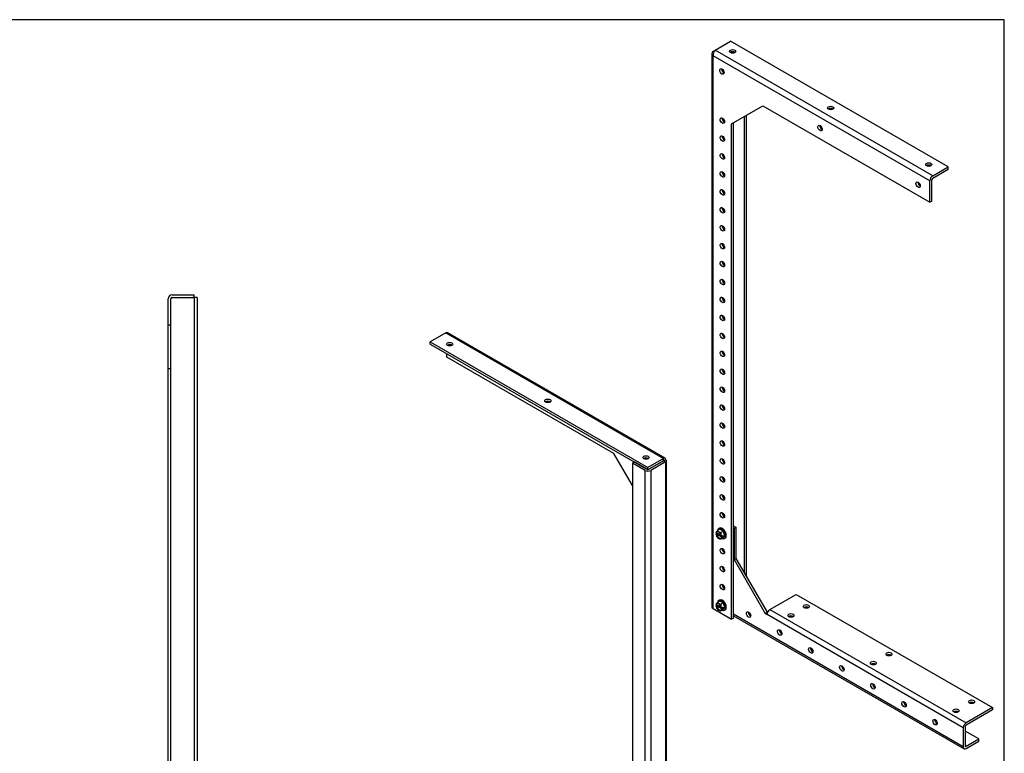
# Model space of a CAD drawing. Header units: inches. Extents: x 0.2 to 89.8, y -0.5 to 59.8.
# Tile 4 of 4: x 45 to 89.8, y 26.4 to 59.8. Entities that reach past the tile are written whole.
import ezdxf

# ---------------------------------------------------------------- set-up
doc = ezdxf.new("R2010")
doc.units = ezdxf.units.IN
doc.header["$MEASUREMENT"] = 0
for name, color, linetype in [('COM55554-6', 7, 'Continuous'), ('COM55555-6', 7, 'Continuous'), ('Default', 7, 'Continuous'), ('NTS16535', 7, 'Continuous'), ('SCC17994', 7, 'Continuous')]:
    doc.layers.add(name, color=color, linetype=linetype)

# ---------------------------------------------------------------- blocks, each defined once
blk = doc.blocks.new('SE4')
at = {"layer": 'COM55554-6', "color": 7, "linetype": 'Continuous'}
for p, q in [((51.938, 21.261), (51.938, 19.511)), ((51.938, 21.261), (52.063, 21.261)), ((52.063, 21.261), (52.063, 19.511)), ((52.063, 21.261), (52.123, 21.261)), ((52.123, 21.261), (52.938, 21.261)), ((52.938, 17.696), (52.938, 21.261)), ((51.938, 19.511), (51.938, 17.511)), ((51.938, 19.511), (52.063, 19.511)), ((52.063, 19.511), (52.063, 17.686)), ((51.938, 17.511), (51.938, 16.446)), ((52.063, 17.511), (52.063, 16.446)), ((53.813, 17.696), (52.123, 17.696)), ((53.813, 17.571), (52.123, 17.571)), ((52.938, 16.386), (52.938, 17.571)), ((53.813, 17.696), (53.813, 17.571)), ((52.123, 16.386), (52.938, 16.386)), ((52.123, 16.386), (52.938, 16.386)), ((52.123, 16.261), (52.938, 16.261)), ((52.938, 16.261), (52.938, 16.386))]:
    blk.add_line(p, q, dxfattribs=at)
for centre, radius, start, end in [((52.123, 17.511), 0.185, 90, 180), ((52.123, 17.511), 0.06, 90, 180), ((52.123, 16.446), 0.185, 180, 270), ((52.123, 16.446), 0.06, 180, 270)]:
    blk.add_arc(centre, radius, start, end, dxfattribs=at)
blk.add_open_spline([(52.123, 16.386), (52.115, 16.391), (52.107, 16.396), (52.093, 16.406), (52.086, 16.411), (52.075, 16.421), (52.071, 16.426), (52.065, 16.436), (52.063, 16.441), (52.063, 16.446)], degree=3, knots=[0, 0, 0, 0, 0.25, 0.25, 0.5, 0.5, 0.75, 0.75, 1, 1, 1, 1], dxfattribs=at)
blk.add_open_spline([(52.123, 16.386), (52.116, 16.388), (52.108, 16.389), (52.101, 16.391)], degree=3, dxfattribs=at)
at = {"layer": 'COM55555-6', "color": 7, "linetype": 'Continuous'}
for p, q in [((51.782, 45.886), (51.782, 47.076)), ((51.907, 45.886), (51.907, 47.076)), ((51.967, 47.261), (52.969, 47.261)), ((51.967, 47.136), (52.969, 47.136)), ((51.967, 47.136), (52.909, 47.136)), ((52.969, 47.136), (52.909, 47.136)), ((52.969, 47.136), (52.969, 47.261)), ((52.969, 47.136), (52.969, 17.696)), ((53.094, 47.136), (52.969, 47.136)), ((53.094, 47.136), (53.094, 17.696)), ((51.782, 43.886), (51.782, 45.886)), ((51.907, 45.886), (51.782, 45.886)), ((51.907, 43.886), (51.907, 45.886)), ((51.782, 16.261), (51.782, 43.886)), ((51.907, 43.886), (51.782, 43.886)), ((51.907, 16.261), (51.907, 43.886)), ((52.969, 17.571), (52.969, 16.261)), ((53.094, 17.571), (53.094, 16.261)), ((51.907, 16.261), (51.782, 16.261)), ((51.907, 16.261), (51.967, 16.261)), ((51.967, 16.261), (52.123, 16.261)), ((52.938, 16.261), (52.969, 16.261)), ((53.094, 16.261), (52.969, 16.261))]:
    blk.add_line(p, q, dxfattribs=at)
for radius in [0.185, 0.06]:
    blk.add_arc((51.967, 47.076), radius, 90, 180, dxfattribs=at)
blk.add_open_spline([(51.967, 47.136), (51.959, 47.131), (51.951, 47.126), (51.937, 47.116), (51.93, 47.111), (51.919, 47.101), (51.915, 47.096), (51.909, 47.086), (51.907, 47.081), (51.907, 47.076)], degree=3, knots=[0, 0, 0, 0, 0.25, 0.25, 0.5, 0.5, 0.75, 0.75, 1, 1, 1, 1], dxfattribs=at)
blk.add_open_spline([(51.967, 47.136), (51.959, 47.135), (51.952, 47.133), (51.944, 47.131)], degree=3, dxfattribs=at)
at = {"layer": 'NTS16535', "color": 7, "linetype": 'Continuous'}
for p, q in [((52.063, 21.042), (52.093, 21.042)), ((52.063, 20.901), (52.093, 20.901)), ((52.063, 20.621), (52.093, 20.621)), ((52.093, 21.042), (52.093, 20.901)), ((52.093, 21.007), (52.248, 21.007)), ((52.093, 20.901), (52.093, 20.621)), ((52.093, 20.884), (52.248, 20.884)), ((52.093, 20.638), (52.248, 20.638)), ((52.093, 20.621), (52.093, 20.481)), ((52.248, 20.884), (52.248, 21.007)), ((52.248, 20.638), (52.248, 20.884)), ((52.248, 20.515), (52.248, 20.638)), ((52.063, 20.481), (52.093, 20.481)), ((52.093, 20.515), (52.248, 20.515)), ((52.063, 17.042), (52.093, 17.042)), ((52.093, 17.042), (52.093, 16.901)), ((52.063, 16.901), (52.093, 16.901)), ((52.063, 16.621), (52.093, 16.621)), ((52.093, 17.007), (52.248, 17.007)), ((52.093, 16.901), (52.093, 16.621)), ((52.093, 16.884), (52.248, 16.884)), ((52.093, 16.638), (52.248, 16.638)), ((52.093, 16.621), (52.093, 16.481)), ((52.248, 16.884), (52.248, 17.007)), ((52.248, 16.638), (52.248, 16.884)), ((52.248, 16.515), (52.248, 16.638)), ((52.063, 16.481), (52.093, 16.481)), ((52.093, 16.515), (52.248, 16.515))]:
    blk.add_line(p, q, dxfattribs=at)
at = {"layer": 'SCC17994', "color": 7, "linetype": 'Continuous'}
for p, q in [((51.561, 20.887), (51.561, 20.947)), ((51.561, 20.947), (51.586, 20.947)), ((51.561, 20.822), (51.561, 20.887)), ((51.561, 20.801), (51.561, 20.822)), ((51.561, 20.701), (51.561, 20.721)), ((51.562, 20.721), (51.561, 20.721)), ((51.561, 20.635), (51.561, 20.701)), ((51.561, 20.575), (51.561, 20.635)), ((51.562, 20.801), (51.611, 20.801)), ((51.611, 20.721), (51.562, 20.721)), ((51.738, 20.947), (51.586, 20.947)), ((51.611, 20.801), (51.636, 20.761)), ((51.636, 20.761), (51.611, 20.721)), ((51.738, 20.761), (51.636, 20.761)), ((51.738, 20.501), (51.738, 21.021)), ((51.782, 21.021), (51.738, 21.021)), ((51.938, 20.884), (51.907, 20.884)), ((51.907, 20.638), (51.938, 20.638)), ((52.282, 20.884), (52.248, 20.884)), ((52.248, 20.638), (52.282, 20.638)), ((52.282, 20.638), (52.282, 20.884)), ((51.586, 20.575), (51.561, 20.575)), ((51.738, 20.575), (51.586, 20.575)), ((51.738, 20.501), (51.782, 20.501)), ((51.738, 17.021), (51.738, 16.501)), ((51.782, 17.021), (51.738, 17.021)), ((51.561, 16.887), (51.561, 16.947)), ((51.561, 16.947), (51.586, 16.947)), ((51.561, 16.822), (51.561, 16.887)), ((51.561, 16.801), (51.561, 16.822)), ((51.561, 16.701), (51.561, 16.721)), ((51.562, 16.721), (51.561, 16.721)), ((51.561, 16.635), (51.561, 16.701)), ((51.561, 16.575), (51.561, 16.635)), ((51.586, 16.575), (51.561, 16.575)), ((51.562, 16.801), (51.611, 16.801)), ((51.611, 16.721), (51.562, 16.721)), ((51.738, 16.947), (51.586, 16.947)), ((51.738, 16.575), (51.586, 16.575)), ((51.611, 16.801), (51.636, 16.761)), ((51.636, 16.761), (51.611, 16.721)), ((51.738, 16.761), (51.636, 16.761)), ((51.938, 16.884), (51.907, 16.884)), ((51.907, 16.638), (51.938, 16.638)), ((52.282, 16.884), (52.248, 16.884)), ((52.248, 16.638), (52.282, 16.638)), ((52.282, 16.884), (52.282, 16.638)), ((51.738, 16.501), (51.782, 16.501))]:
    blk.add_line(p, q, dxfattribs=at)
for centre, start, end in [((51.786, 20.819), 179.4847, 184.6736), ((51.786, 20.703), 175.3299, 180.5119), ((51.786, 16.819), 179.4847, 184.6736), ((51.786, 16.703), 175.3299, 180.5119)]:
    blk.add_arc(centre, 0.225, start, end, dxfattribs=at)
for points, knots in [([(51.586, 20.947), (51.583, 20.947), (51.58, 20.946), (51.575, 20.942), (51.573, 20.94), (51.568, 20.933), (51.566, 20.927), (51.562, 20.91), (51.561, 20.899), (51.561, 20.887)], [0, 0, 0, 0, 0.125, 0.125, 0.25, 0.25, 0.5, 0.5, 1, 1, 1, 1]), ([(51.561, 20.635), (51.561, 20.63), (51.562, 20.624), (51.562, 20.612), (51.563, 20.607), (51.566, 20.595), (51.568, 20.59), (51.573, 20.582), (51.575, 20.58), (51.58, 20.576), (51.583, 20.575), (51.586, 20.575)], [0, 0, 0, 0, 0.25, 0.25, 0.5, 0.5, 0.75, 0.75, 0.875, 0.875, 1, 1, 1, 1]), ([(51.586, 16.947), (51.583, 16.947), (51.58, 16.946), (51.575, 16.942), (51.573, 16.94), (51.568, 16.933), (51.566, 16.927), (51.562, 16.91), (51.561, 16.899), (51.561, 16.887)], [0, 0, 0, 0, 0.125, 0.125, 0.25, 0.25, 0.5, 0.5, 1, 1, 1, 1]), ([(51.561, 16.635), (51.561, 16.63), (51.562, 16.624), (51.562, 16.612), (51.563, 16.607), (51.566, 16.595), (51.568, 16.59), (51.573, 16.582), (51.575, 16.58), (51.58, 16.576), (51.583, 16.575), (51.586, 16.575)], [0, 0, 0, 0, 0.25, 0.25, 0.5, 0.5, 0.75, 0.75, 0.875, 0.875, 1, 1, 1, 1])]:
    blk.add_open_spline(points, degree=3, knots=knots, dxfattribs=at)
blk = doc.blocks.new('SE5')
at = {"layer": 'COM55554-6', "color": 7, "linetype": 'Continuous'}
for p, q in [((77.001, 37.256), (77.051, 37.285)), ((77.502, 36.754), (77.612, 36.691)), ((77.502, 36.652), (77.524, 36.64)), ((77.524, 36.64), (77.612, 36.691)), ((77.524, 36.64), (77.524, 35.211)), ((77.612, 36.691), (77.612, 35.262)), ((77.524, 35.211), (77.612, 35.262)), ((77.524, 35.211), (78.938, 32.761)), ((77.612, 35.262), (79.026, 32.812)), ((79.157, 32.937), (80.352, 33.627)), ((80.352, 33.627), (89.279, 28.473)), ((87.953, 26.686), (77.502, 32.721)), ((78.938, 32.761), (79.026, 32.812)), ((78.938, 32.761), (79.026, 32.71)), ((79.026, 32.812), (79.046, 32.801)), ((87.953, 27.556), (79.026, 32.71)), ((79.157, 32.937), (88.084, 27.783)), ((77.502, 32.658), (87.992, 26.602)), ((89.279, 28.473), (88.084, 27.783)), ((89.279, 28.37), (88.084, 27.681)), ((89.279, 28.473), (89.279, 28.37)), ((87.953, 27.556), (87.953, 26.686)), ((88.042, 27.607), (88.042, 26.737)), ((88.661, 27.046), (88.042, 27.403)), ((88.084, 26.713), (88.661, 27.046)), ((88.084, 26.611), (88.661, 26.944)), ((88.661, 26.944), (88.661, 27.046)), ((88.084, 26.713), (88.042, 26.737))]:
    blk.add_line(p, q, dxfattribs=at)
for centre, major_axis in [((80.815, 33.078), (-0.141, 0)), ((78.185, 32.71), (-0.07, 0.122)), ((80.108, 32.669), (-0.14, 0)), ((79.599, 31.893), (-0.07, 0.122)), ((81.013, 31.077), (-0.07, 0.122)), ((84.572, 30.909), (-0.14, 0)), ((83.865, 30.5), (-0.14, 0)), ((82.427, 30.26), (-0.07, 0.122)), ((83.842, 29.444), (-0.07, 0.122)), ((85.256, 28.627), (-0.07, 0.122)), ((88.328, 28.74), (-0.14, 0)), ((87.621, 28.332), (-0.14, 0)), ((86.67, 27.811), (-0.07, 0.122))]:
    blk.add_ellipse(centre, major_axis=major_axis, ratio=0.57735, dxfattribs=at)
for centre, major_axis, start_param, end_param in [((78.273, 32.761), (0.07, -0.122), 3.821986, 5.602792), ((79.157, 32.786), (-0.093, -0.16), 3.926991, 5.497787), ((80.815, 32.976), (0.14, 0), 0.680393, 2.4612), ((80.108, 32.567), (0.141, 0), 0.680393, 2.4612), ((79.687, 31.944), (0.07, -0.122), 3.821986, 5.602792), ((81.102, 31.128), (0.07, -0.122), 3.821986, 5.602792), ((83.865, 30.398), (0.141, 0), 0.680393, 2.4612), ((84.572, 30.807), (0.14, 0), 0.680393, 2.4612), ((82.516, 30.311), (0.07, -0.122), 3.821986, 5.602792), ((83.93, 29.495), (0.07, -0.122), 3.821986, 5.602792), ((85.344, 28.678), (0.07, -0.122), 3.821986, 5.602792), ((88.328, 28.638), (0.14, 0), 0.680393, 2.4612), ((87.621, 28.23), (0.14, 0), 0.680393, 2.4612), ((86.758, 27.862), (0.07, -0.122), 3.821986, 5.602792), ((88.084, 27.632), (0.093, 0.16), 0.785398, 2.356194), ((88.084, 27.632), (0.03, 0.052), 0.785398, 2.356194), ((88.084, 26.762), (0.093, 0.16), 2.356194, 3.926991), ((88.084, 26.762), (0.03, 0.052), 2.356194, 3.926991)]:
    blk.add_ellipse(centre, major_axis=major_axis, ratio=0.57735, start_param=start_param, end_param=end_param, dxfattribs=at)
at = {"layer": 'COM55555-6', "color": 7, "linetype": 'Continuous'}
for p, q in [((76.66, 58.39), (77.369, 58.8)), ((87.268, 53.084), (77.369, 58.8)), ((76.518, 58.239), (76.518, 33.055)), ((76.572, 58.339), (76.66, 58.39)), ((76.608, 58.318), (76.572, 58.339)), ((86.56, 52.675), (76.66, 58.39)), ((77.411, 58.263), (77.411, 58.315)), ((86.429, 52.448), (76.572, 58.139)), ((76.572, 32.979), (76.572, 58.139)), ((77.413, 55.049), (78.827, 55.865)), ((78.827, 55.865), (86.429, 51.477)), ((77.502, 32.544), (77.502, 55.1)), ((77.988, 55.381), (77.988, 34.611)), ((78.076, 55.432), (78.076, 34.458)), ((77.413, 32.493), (77.413, 55.049)), ((86.56, 52.675), (87.268, 53.084)), ((86.56, 52.573), (87.268, 52.982)), ((87.268, 52.982), (87.268, 53.084)), ((86.429, 51.477), (86.429, 52.448)), ((86.517, 51.528), (86.517, 52.499)), ((86.517, 51.528), (86.429, 51.477)), ((76.572, 32.979), (77.413, 32.493)), ((77.502, 32.544), (77.413, 32.493))]:
    blk.add_line(p, q, dxfattribs=at)
blk.add_arc((76.869, 58.176), 0.3, 134.2375, 186.9355, dxfattribs=at)
for centre, major_axis in [((77.456, 58.34), (-0.141, 0)), ((76.971, 57.423), (-0.07, 0.122)), ((81.92, 55.763), (-0.14, 0)), ((76.992, 55.19), (-0.07, 0.122)), ((81.435, 54.846), (-0.07, 0.122)), ((76.992, 54.373), (-0.07, 0.122)), ((76.992, 53.557), (-0.07, 0.122)), ((76.992, 52.74), (-0.07, 0.122)), ((86.384, 53.186), (-0.14, 0)), ((85.898, 52.269), (-0.07, 0.122)), ((76.992, 51.924), (-0.07, 0.122)), ((76.992, 51.107), (-0.07, 0.122)), ((76.992, 50.291), (-0.07, 0.122)), ((76.992, 49.474), (-0.07, 0.122)), ((76.992, 48.658), (-0.07, 0.122)), ((76.992, 47.841), (-0.07, 0.122)), ((76.992, 47.025), (-0.07, 0.122)), ((76.992, 46.208), (-0.07, 0.122)), ((76.992, 45.392), (-0.07, 0.122)), ((76.992, 44.575), (-0.07, 0.122)), ((76.992, 43.759), (-0.07, 0.122)), ((76.992, 42.942), (-0.07, 0.122)), ((76.992, 42.126), (-0.07, 0.122)), ((76.992, 41.309), (-0.07, 0.122)), ((76.992, 40.493), (-0.07, 0.122)), ((76.992, 39.676), (-0.07, 0.122)), ((76.992, 38.86), (-0.07, 0.122)), ((76.992, 38.043), (-0.07, 0.122)), ((76.992, 37.227), (-0.07, 0.122)), ((76.992, 35.594), (-0.07, 0.122)), ((76.992, 34.777), (-0.07, 0.122)), ((76.992, 33.961), (-0.07, 0.122))]:
    blk.add_ellipse(centre, major_axis=major_axis, ratio=0.57735, dxfattribs=at)
for centre, major_axis, start_param, end_param in [((77.456, 58.238), (-0.141, 0), 3.821986, 5.602792), ((77.06, 57.474), (-0.07, 0.122), 0.680393, 2.4612), ((81.92, 55.661), (-0.14, 0), 3.821986, 5.602792), ((77.081, 55.241), (-0.07, 0.122), 0.680393, 2.4612), ((81.523, 54.897), (-0.07, 0.122), 0.680393, 2.4612), ((77.081, 54.424), (-0.07, 0.122), 0.680393, 2.4612), ((77.081, 53.608), (-0.07, 0.122), 0.680393, 2.4612), ((77.081, 52.791), (-0.07, 0.122), 0.680393, 2.4612), ((86.384, 53.084), (-0.14, 0), 3.821986, 5.602792), ((86.56, 52.524), (0.092, 0.16), 0.785398, 2.356194), ((86.56, 52.524), (0.03, 0.052), 0.785398, 2.356194), ((77.081, 51.975), (-0.07, 0.122), 0.680393, 2.4612), ((85.987, 52.32), (-0.07, 0.122), 0.680393, 2.4612), ((77.081, 51.158), (-0.07, 0.122), 0.680393, 2.4612), ((77.081, 50.342), (-0.07, 0.122), 0.680393, 2.4612), ((77.081, 49.525), (-0.07, 0.122), 0.680393, 2.4612), ((77.081, 48.709), (-0.07, 0.122), 0.680393, 2.4612), ((77.081, 47.892), (-0.07, 0.122), 0.680393, 2.4612), ((77.081, 47.076), (-0.07, 0.122), 0.680393, 2.4612), ((77.081, 46.259), (-0.07, 0.122), 0.680393, 2.4612), ((77.081, 45.443), (-0.07, 0.122), 0.680393, 2.4612), ((77.081, 44.626), (-0.07, 0.122), 0.680393, 2.4612), ((77.081, 43.81), (-0.07, 0.122), 0.680393, 2.4612), ((77.081, 42.993), (-0.07, 0.122), 0.680393, 2.4612), ((77.081, 42.177), (-0.07, 0.122), 0.680393, 2.4612), ((77.081, 41.36), (-0.07, 0.122), 0.680393, 2.4612), ((77.081, 40.544), (-0.07, 0.122), 0.680393, 2.4612), ((77.081, 39.727), (-0.07, 0.122), 0.680393, 2.4612), ((77.081, 38.911), (-0.07, 0.122), 0.680393, 2.4612), ((77.081, 38.094), (-0.07, 0.122), 0.680393, 2.4612), ((77.081, 37.278), (-0.07, 0.122), 0.680393, 2.4612), ((77.081, 35.645), (-0.07, 0.122), 0.680393, 2.4612), ((77.081, 34.828), (-0.07, 0.122), 0.680393, 2.4612), ((77.081, 34.012), (-0.07, 0.122), 0.680393, 2.4612), ((76.703, 33.055), (0.185, 0), 3.141593, 3.926991)]:
    blk.add_ellipse(centre, major_axis=major_axis, ratio=0.57735, start_param=start_param, end_param=end_param, dxfattribs=at)
blk.add_open_spline([(76.572, 58.339), (76.555, 58.325), (76.541, 58.309), (76.522, 58.275), (76.518, 58.257), (76.518, 58.221), (76.522, 58.203), (76.541, 58.169), (76.555, 58.153), (76.572, 58.139)], degree=3, knots=[0, 0, 0, 0, 0.25, 0.25, 0.5, 0.5, 0.75, 0.75, 1, 1, 1, 1], dxfattribs=at)
at = {"layer": 'SCC17994', "color": 7, "linetype": 'Continuous'}
for p, q in [((76.733, 36.389), (76.698, 36.368)), ((76.698, 36.368), (76.702, 36.366)), ((76.702, 36.431), (76.713, 36.425)), ((76.702, 36.366), (76.713, 36.359)), ((76.732, 36.483), (76.706, 36.445)), ((76.706, 36.347), (76.732, 36.278)), ((76.73, 36.435), (76.713, 36.425)), ((76.713, 36.359), (76.73, 36.37)), ((76.73, 36.435), (76.948, 36.309)), ((76.971, 36.23), (76.73, 36.37)), ((76.734, 36.433), (76.733, 36.389)), ((77.004, 36.232), (76.733, 36.389)), ((76.882, 36.591), (76.775, 36.529)), ((76.86, 36.459), (76.806, 36.49)), ((76.859, 36.638), (76.828, 36.62)), ((77.034, 36.503), (76.882, 36.591)), ((77.034, 36.503), (76.927, 36.441)), ((76.96, 36.298), (76.934, 36.367)), ((76.964, 36.279), (76.953, 36.286)), ((76.969, 36.277), (77.004, 36.297)), ((77.038, 36.265), (76.993, 36.291)), ((77.004, 36.297), (77.038, 36.265)), ((77.11, 36.307), (77.034, 36.503)), ((77.034, 36.199), (77.11, 36.307)), ((77.11, 36.307), (77.038, 36.265)), ((76.751, 36.24), (76.776, 36.207)), ((76.806, 36.186), (76.86, 36.155)), ((77.034, 36.199), (76.927, 36.137)), ((76.934, 36.162), (76.96, 36.2)), ((76.953, 36.22), (76.971, 36.23)), ((76.964, 36.214), (76.953, 36.22)), ((77.004, 36.232), (76.969, 36.212)), ((77.038, 36.265), (77.004, 36.232)), ((77.088, 36.17), (77.119, 36.187)), ((76.702, 33.165), (76.713, 33.159)), ((76.732, 33.217), (76.706, 33.179)), ((76.73, 33.169), (76.713, 33.159)), ((76.73, 33.169), (76.948, 33.043)), ((76.734, 33.167), (76.733, 33.123)), ((76.882, 33.325), (76.775, 33.263)), ((76.86, 33.193), (76.806, 33.224)), ((76.859, 33.372), (76.828, 33.354)), ((77.034, 33.237), (76.882, 33.325)), ((77.034, 33.237), (76.927, 33.175)), ((77.11, 33.041), (77.034, 33.237)), ((76.733, 33.123), (76.698, 33.102)), ((76.698, 33.102), (76.702, 33.1)), ((76.702, 33.1), (76.713, 33.093)), ((76.706, 33.081), (76.732, 33.012)), ((76.713, 33.093), (76.73, 33.104)), ((76.971, 32.964), (76.73, 33.104)), ((77.004, 32.966), (76.733, 33.123)), ((76.751, 32.974), (76.776, 32.941)), ((76.806, 32.92), (76.86, 32.889)), ((77.034, 32.933), (76.927, 32.871)), ((76.96, 33.032), (76.934, 33.101)), ((76.934, 32.896), (76.96, 32.934)), ((76.964, 33.013), (76.953, 33.02)), ((76.953, 32.954), (76.971, 32.964)), ((76.964, 32.948), (76.953, 32.954)), ((76.969, 33.011), (77.004, 33.031)), ((77.004, 32.966), (76.969, 32.946)), ((77.038, 32.999), (76.993, 33.025)), ((77.004, 33.031), (77.038, 32.999)), ((77.038, 32.999), (77.004, 32.966)), ((77.034, 32.933), (77.11, 33.041)), ((77.11, 33.041), (77.038, 32.999)), ((77.088, 32.904), (77.119, 32.921))]:
    blk.add_line(p, q, dxfattribs=at)
for centre, radius, start, end in [((76.943, 36.276), 0.292, 144.579, 147.3064), ((76.712, 36.449), 0.0203, 226.9818, 240.4276), ((77.039, 36.479), 0.359, 197.8844, 201.566), ((76.869, 36.398), 0.161, 125.8219, 148.0231), ((77.287, 36.423), 0.35, 200.8265, 204.5711), ((77.263, 35.988), 0.369, 142.7639, 145.0877), ((76.979, 36.304), 0.029, 240.2879, 250.8896), ((76.979, 36.239), 0.029, 240.286, 250.8916), ((76.943, 33.01), 0.292, 144.579, 147.3064), ((76.712, 33.183), 0.0203, 226.9818, 240.4276), ((76.869, 33.132), 0.161, 125.8219, 148.0231), ((77.039, 33.213), 0.359, 197.8844, 201.566), ((77.287, 33.157), 0.35, 200.8265, 204.5711), ((77.263, 32.722), 0.369, 142.7639, 145.0877), ((76.979, 33.038), 0.029, 240.2879, 250.8896), ((76.979, 32.973), 0.029, 240.286, 250.8916)]:
    blk.add_arc(centre, radius, start, end, dxfattribs=at)
for centre, major_axis, start_param, end_param in [((76.833, 36.322), (-0.095, 0.165), 0.462254, 0.573285), ((76.833, 36.322), (-0.095, 0.165), 0.997511, 1.108542), ((76.833, 36.322), (0.088, -0.152), 1.016008, 3.696381), ((76.833, 36.322), (-0.088, 0.152), 1.016008, 3.696381), ((76.851, 36.333), (0.088, -0.152), 3.24278, 3.696381), ((76.851, 36.333), (-0.087, 0.152), 1.016008, 3.040405), ((76.833, 36.322), (0.095, -0.165), 2.556649, 3.202937), ((76.958, 36.395), (-0.13, 0.225), 0, 0.645588), ((76.958, 36.395), (-0.13, 0.225), 2.496005, 6.283185), ((76.989, 36.412), (-0.13, 0.225), 3.141593, 6.283185), ((76.833, 36.322), (0.095, -0.165), 1.509452, 2.15574), ((76.833, 36.322), (0.095, -0.165), 0.997511, 1.108542), ((76.833, 36.322), (-0.095, 0.165), 1.509452, 2.15574), ((76.833, 36.322), (-0.095, 0.165), 2.556649, 3.202937), ((76.833, 36.322), (0.095, -0.165), 0.462254, 0.573285), ((76.833, 33.056), (-0.095, 0.165), 0.462254, 0.573285), ((76.833, 33.056), (0.088, -0.152), 1.016008, 3.696381), ((76.851, 33.067), (0.088, -0.152), 3.24278, 3.696381), ((76.833, 33.056), (0.095, -0.165), 2.556649, 3.202937), ((76.958, 33.129), (-0.13, 0.225), 0, 0.659749), ((76.958, 33.129), (-0.13, 0.225), 2.496005, 6.283185), ((76.989, 33.146), (-0.13, 0.225), 3.141593, 6.283185), ((76.833, 33.056), (0.095, -0.165), 1.509452, 2.15574), ((76.833, 33.056), (-0.095, 0.165), 0.997511, 1.108542), ((76.833, 33.056), (-0.088, 0.152), 1.016008, 3.696381), ((76.851, 33.067), (-0.088, 0.152), 1.016008, 3.040405), ((76.833, 33.056), (-0.095, 0.165), 1.509452, 2.15574), ((76.833, 33.056), (-0.095, 0.165), 2.556649, 3.202937), ((76.833, 33.056), (0.095, -0.165), 0.997511, 1.108542), ((76.833, 33.056), (0.095, -0.165), 0.462254, 0.573285)]:
    blk.add_ellipse(centre, major_axis=major_axis, ratio=0.57735, start_param=start_param, end_param=end_param, dxfattribs=at)
for points, knots in [([(76.775, 36.529), (76.772, 36.527), (76.771, 36.525), (76.77, 36.521), (76.771, 36.519), (76.772, 36.516), (76.774, 36.514), (76.777, 36.51), (76.778, 36.509), (76.784, 36.504), (76.788, 36.501), (76.797, 36.495), (76.802, 36.493), (76.806, 36.49)], [0, 0, 0, 0, 0.125, 0.125, 0.25, 0.25, 0.375, 0.375, 0.5, 0.5, 0.75, 0.75, 1, 1, 1, 1]), ([(76.86, 36.459), (76.864, 36.456), (76.869, 36.454), (76.879, 36.449), (76.884, 36.446), (76.895, 36.442), (76.901, 36.44), (76.911, 36.439), (76.914, 36.438), (76.921, 36.439), (76.924, 36.439), (76.927, 36.441)], [0, 0, 0, 0, 0.25, 0.25, 0.5, 0.5, 0.75, 0.75, 0.875, 0.875, 1, 1, 1, 1]), ([(76.927, 36.441), (76.924, 36.439), (76.922, 36.437), (76.92, 36.431), (76.92, 36.427), (76.919, 36.417), (76.92, 36.411), (76.924, 36.391), (76.929, 36.379), (76.934, 36.367)], [0, 0, 0, 0, 0.125, 0.125, 0.25, 0.25, 0.5, 0.5, 1, 1, 1, 1]), ([(76.75, 36.24), (76.75, 36.241), (76.749, 36.242), (76.742, 36.254), (76.737, 36.266), (76.732, 36.278)], [0.4474166, 0.4474166, 0.4474166, 0.4474166, 0.5, 0.5, 1, 1, 1, 1]), ([(76.806, 36.186), (76.802, 36.189), (76.797, 36.191), (76.788, 36.197), (76.784, 36.2), (76.779, 36.205), (76.777, 36.206), (76.776, 36.207)], [0, 0, 0, 0, 0.25, 0.25, 0.5, 0.5, 0.6010602, 0.6010602, 0.6010602, 0.6010602]), ([(76.927, 36.137), (76.924, 36.135), (76.921, 36.135), (76.914, 36.134), (76.911, 36.134), (76.904, 36.135), (76.901, 36.136), (76.895, 36.138), (76.893, 36.139), (76.884, 36.142), (76.879, 36.144), (76.869, 36.15), (76.864, 36.152), (76.86, 36.155)], [0, 0, 0, 0, 0.125, 0.125, 0.25, 0.25, 0.375, 0.375, 0.5, 0.5, 0.75, 0.75, 1, 1, 1, 1]), ([(76.934, 36.162), (76.931, 36.158), (76.929, 36.155), (76.925, 36.149), (76.923, 36.145), (76.92, 36.14), (76.919, 36.138), (76.92, 36.135), (76.92, 36.135), (76.923, 36.135), (76.924, 36.135), (76.927, 36.137)], [0, 0, 0, 0, 0.25, 0.25, 0.5, 0.5, 0.75, 0.75, 0.875, 0.875, 1, 1, 1, 1]), ([(76.775, 33.263), (76.772, 33.261), (76.771, 33.259), (76.77, 33.255), (76.771, 33.253), (76.772, 33.25), (76.774, 33.248), (76.777, 33.244), (76.778, 33.243), (76.784, 33.238), (76.788, 33.235), (76.797, 33.229), (76.802, 33.227), (76.806, 33.224)], [0, 0, 0, 0, 0.125, 0.125, 0.25, 0.25, 0.375, 0.375, 0.5, 0.5, 0.75, 0.75, 1, 1, 1, 1]), ([(76.86, 33.193), (76.864, 33.19), (76.869, 33.188), (76.879, 33.183), (76.884, 33.18), (76.895, 33.176), (76.901, 33.174), (76.911, 33.173), (76.914, 33.172), (76.921, 33.173), (76.924, 33.173), (76.927, 33.175)], [0, 0, 0, 0, 0.25, 0.25, 0.5, 0.5, 0.75, 0.75, 0.875, 0.875, 1, 1, 1, 1]), ([(76.927, 33.175), (76.924, 33.173), (76.922, 33.171), (76.92, 33.165), (76.92, 33.161), (76.919, 33.151), (76.92, 33.145), (76.924, 33.125), (76.929, 33.113), (76.934, 33.101)], [0, 0, 0, 0, 0.125, 0.125, 0.25, 0.25, 0.5, 0.5, 1, 1, 1, 1]), ([(76.75, 32.974), (76.75, 32.975), (76.749, 32.976), (76.742, 32.988), (76.737, 33), (76.732, 33.012)], [0.4474166, 0.4474166, 0.4474166, 0.4474166, 0.5, 0.5, 1, 1, 1, 1]), ([(76.806, 32.92), (76.802, 32.923), (76.797, 32.925), (76.788, 32.931), (76.784, 32.934), (76.779, 32.939), (76.777, 32.94), (76.776, 32.941)], [0, 0, 0, 0, 0.25, 0.25, 0.5, 0.5, 0.6010602, 0.6010602, 0.6010602, 0.6010602]), ([(76.927, 32.871), (76.924, 32.869), (76.921, 32.869), (76.914, 32.868), (76.911, 32.868), (76.904, 32.869), (76.901, 32.87), (76.895, 32.872), (76.893, 32.873), (76.884, 32.876), (76.879, 32.878), (76.869, 32.884), (76.864, 32.886), (76.86, 32.889)], [0, 0, 0, 0, 0.125, 0.125, 0.25, 0.25, 0.375, 0.375, 0.5, 0.5, 0.75, 0.75, 1, 1, 1, 1]), ([(76.934, 32.896), (76.931, 32.892), (76.929, 32.889), (76.925, 32.883), (76.923, 32.88), (76.92, 32.874), (76.919, 32.872), (76.92, 32.869), (76.92, 32.869), (76.923, 32.869), (76.924, 32.869), (76.927, 32.871)], [0, 0, 0, 0, 0.25, 0.25, 0.5, 0.5, 0.75, 0.75, 0.875, 0.875, 1, 1, 1, 1])]:
    blk.add_open_spline(points, degree=3, knots=knots, dxfattribs=at)
blk = doc.blocks.new('SE6')
at = {"layer": 'COM55554-6', "color": 7, "linetype": 'Continuous'}
for p, q in [((61.694, 21.446), (62.889, 22.136)), ((71.817, 16.982), (62.889, 22.136)), ((71.909, 16.991), (62.982, 22.145)), ((70.622, 16.292), (61.694, 21.446)), ((61.694, 21.446), (61.694, 21.344)), ((70.622, 16.19), (61.694, 21.344)), ((62.532, 20.86), (62.313, 20.734)), ((62.313, 20.632), (62.313, 20.734)), ((62.313, 20.734), (72.898, 14.623)), ((62.313, 20.632), (72.898, 14.521)), ((72.898, 17.353), (71.947, 16.804)), ((71.817, 16.982), (70.622, 16.292)), ((71.817, 16.88), (70.622, 16.19)), ((71.817, 16.88), (71.859, 16.855)), ((71.859, 16.855), (71.947, 16.907)), ((71.947, 16.804), (71.859, 16.855)), ((72.036, 16.855), (71.947, 16.907)), ((70.622, 16.292), (70.622, 16.19)), ((70.979, 16.396), (72.898, 15.288)), ((71.064, 16.445), (72.898, 15.386))]:
    blk.add_line(p, q, dxfattribs=at)
for centre, major_axis, start_param, end_param in [((62.889, 21.985), (-0.093, -0.16), 3.141593, 3.926991), ((63.353, 21.485), (-0.14, 0), 3.821986, 5.602792), ((62.645, 21.077), (-0.14, 0), 3.821986, 5.602792), ((67.109, 19.316), (-0.14, 0), 3.821986, 5.602792), ((66.402, 18.908), (-0.14, 0), 3.821986, 5.602792), ((70.866, 17.147), (-0.141, 0), 3.821986, 5.602792), ((71.817, 16.831), (-0.092, -0.16), 2.356194, 3.926991), ((70.158, 16.739), (-0.14, 0), 3.821986, 5.602792), ((71.286, 16.7), (-0.07, 0.122), 2.461582, 3.821986), ((71.817, 16.831), (-0.03, -0.052), 2.356194, 3.926991), ((72.789, 15.934), (0.07, -0.122), 3.821986, 5.602792)]:
    blk.add_ellipse(centre, major_axis=major_axis, ratio=0.57735, start_param=start_param, end_param=end_param, dxfattribs=at)
for centre, major_axis in [((63.353, 21.587), (0.141, 0)), ((62.645, 21.179), (0.141, 0)), ((67.109, 19.418), (0.141, 0)), ((66.402, 19.01), (0.14, 0)), ((70.866, 17.249), (0.141, 0)), ((70.158, 16.841), (0.14, 0)), ((72.701, 15.883), (-0.07, 0.122))]:
    blk.add_ellipse(centre, major_axis=major_axis, ratio=0.57735, dxfattribs=at)
at = {"layer": 'COM55555-6', "color": 7, "linetype": 'Continuous'}
for p, q in [((64.414, 45.523), (63.705, 45.114)), ((64.414, 45.523), (74.314, 39.808)), ((74.385, 39.829), (64.507, 45.532)), ((63.705, 45.012), (63.705, 45.114)), ((63.705, 45.114), (73.605, 39.398)), ((63.705, 45.012), (73.605, 39.296)), ((64.457, 44.425), (64.457, 44.578)), ((72.058, 40.036), (64.457, 44.425)), ((72.898, 38.582), (72.058, 40.036)), ((72.898, 39.602), (72.986, 39.654)), ((73.474, 39.27), (72.898, 39.602)), ((72.898, 39.602), (72.898, 14.393)), ((73.562, 39.321), (72.986, 39.654)), ((74.314, 39.808), (73.605, 39.398)), ((74.314, 39.706), (73.605, 39.296)), ((74.314, 39.706), (73.647, 39.321)), ((74.402, 39.655), (73.736, 39.27)), ((74.314, 39.706), (74.314, 39.808)), ((74.314, 39.706), (74.402, 39.757)), ((74.314, 39.706), (74.314, 39.706)), ((74.314, 39.706), (74.314, 39.706)), ((74.314, 39.706), (74.402, 39.655)), ((74.402, 39.655), (74.402, 14.445)), ((74.456, 14.521), (74.456, 39.706)), ((73.474, 14.061), (73.474, 39.27)), ((73.605, 39.296), (73.605, 39.398)), ((73.736, 39.27), (73.736, 14.061)), ((72.898, 14.393), (73.474, 14.061)), ((74.402, 14.445), (73.736, 14.061))]:
    blk.add_line(p, q, dxfattribs=at)
for centre, major_axis, start_param, end_param in [((64.414, 45.372), (-0.092, -0.16), 3.141593, 3.926991), ((64.59, 44.91), (0.14, 0), 0.680393, 2.4612), ((69.054, 42.333), (0.141, 0), 0.680393, 2.4612), ((73.517, 39.756), (0.141, 0), 0.680393, 2.4612), ((73.605, 39.345), (-0.185, 0), 0.785398, 2.356194), ((73.605, 39.345), (-0.06, 0), 0.785398, 0.846333), ((73.605, 39.345), (-0.06, 0), -4.013178, -3.926991), ((74.271, 14.521), (-0.185, 0), 2.356194, 3.141593), ((73.605, 14.136), (0.185, 0), 3.926991, 5.497787)]:
    blk.add_ellipse(centre, major_axis=major_axis, ratio=0.57735, start_param=start_param, end_param=end_param, dxfattribs=at)
for centre, major_axis in [((64.59, 45.012), (0.14, 0)), ((69.054, 42.435), (0.141, 0)), ((73.517, 39.858), (0.141, 0))]:
    blk.add_ellipse(centre, major_axis=major_axis, ratio=0.57735, dxfattribs=at)
for points in [[(74.402, 39.757), (74.406, 39.774), (74.406, 39.79), (74.4, 39.815), (74.393, 39.824), (74.376, 39.834), (74.365, 39.835), (74.341, 39.828), (74.327, 39.82), (74.314, 39.808)], [(74.314, 39.706), (74.317, 39.71), (74.32, 39.714), (74.322, 39.719), (74.323, 39.721), (74.322, 39.721), (74.321, 39.72), (74.318, 39.715), (74.316, 39.711), (74.314, 39.706)], [(74.314, 39.706), (74.319, 39.705), (74.324, 39.704), (74.33, 39.705), (74.331, 39.705), (74.331, 39.706), (74.33, 39.707), (74.324, 39.707), (74.319, 39.707), (74.314, 39.706)], [(74.402, 39.655), (74.419, 39.66), (74.433, 39.668), (74.451, 39.686), (74.456, 39.696), (74.456, 39.716), (74.451, 39.725), (74.433, 39.743), (74.419, 39.751), (74.402, 39.757)]]:
    blk.add_open_spline(points, degree=3, knots=[0, 0, 0, 0, 0.25, 0.25, 0.5, 0.5, 0.75, 0.75, 1, 1, 1, 1], dxfattribs=at)
blk = doc.blocks.new('BORDER')
at = {"layer": 'Default', "color": 7, "linetype": 'Continuous'}
for p, q in [((0, 27.86), (-41.86, 27.86)), ((0, 0), (0, 27.86))]:
    blk.add_line(p, q, dxfattribs=at)

msp = doc.modelspace()

# ---------------------------------------------------------------- block references
at = {"layer": 'Default', "color": 7, "xscale": 2.14, "yscale": 2.14, "zscale": 2.14}
msp.add_blockref('BORDER', (89.818, 0.161), dxfattribs=at)
at = {"layer": 'Default'}
for name in ['SE5', 'SE4', 'SE6']:
    msp.add_blockref(name, (0, 0), dxfattribs=at)

doc.saveas('drawing.dxf')
